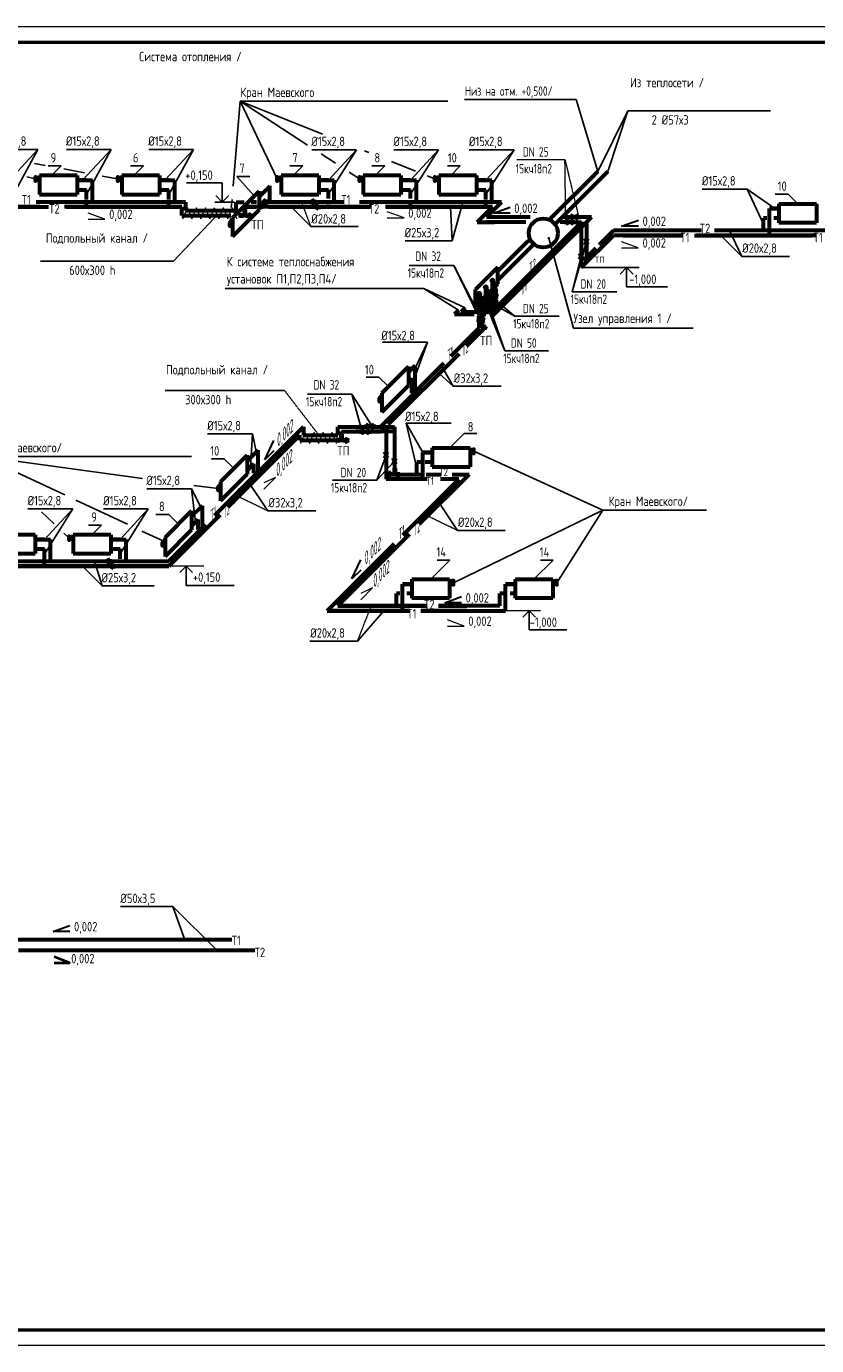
# Model space of a CAD drawing. Header units: millimetres. Extents: x -256102 to 524524, y 9862 to 69256.
# Tile 22 of 33: x 19743 to 44894, y 9862 to 51862. Entities that reach past the tile are written whole.
import ezdxf

# ---------------------------------------------------------------- set-up
doc = ezdxf.new("R2010")
doc.units = ezdxf.units.MM
doc.linetypes.add('ACAD_ISO02W100', pattern=[15, 12, -3])
for name, color, linetype, lineweight in [('30мм', 7, 'Continuous', 30), ('Вспомогательные', 8, 'Continuous', 25), ('Выноски', 250, 'ACAD_ISO02W100', 20), ('Выносные линии', 8, 'Continuous', 25), ('Разм.', 8, 'Continuous', 25), ('Размер', 8, 'Continuous', 25), ('Текст', 7, 'Continuous', 13), ('Формат', 7, 'Continuous', 50)]:
    doc.layers.add(name, color=color, linetype=linetype, lineweight=lineweight)
for name, color, linetype in [('Выносные', 8, 'Continuous'), ('желтые', 2, 'Continuous'), ('Размеры', 8, 'Continuous')]:
    doc.layers.add(name, color=color, linetype=linetype)
doc.styles.add('GOST 2.304', font='CS_Gost2304.shx')
doc.styles.add('Текст', font='cs_gost2304.shx', dxfattribs={"width": 0.8, "height": 3})

msp = doc.modelspace()

# ---------------------------------------------------------------- hatches: boundary and pattern name
at = {"layer": 'Выноски'}
h = msp.add_hatch(color=0, dxfattribs=at)
h.paths.add_polyline_path([(28787.6, 46270.3), (28912.4, 46337.2), (28912.4, 46202.5)])
h.paths.add_polyline_path([(28912.4, 46337.2), (28912.4, 46202.5)], flags=17)
edge = h.paths.add_edge_path()
edge.add_line((28912.4, 46337.2), (28786.7, 46269.8))
h = msp.add_hatch(color=0, dxfattribs=at)
h.paths.add_polyline_path([(26928, 45837), (26803.2, 45770.1), (26803.2, 45904.8)])
h.paths.add_polyline_path([(26803.2, 45770.1), (26803.2, 45904.8)], flags=17)
edge = h.paths.add_edge_path()
edge.add_line((26803.2, 45770.1), (26928.9, 45837.5))
h = msp.add_hatch(color=0, dxfattribs=at)
h.paths.add_polyline_path([(28912.4, 46113), (29037.2, 46179.8), (29037.2, 46045.1)])
h.paths.add_polyline_path([(29037.2, 46179.8), (29037.2, 46045.1)], flags=17)
edge = h.paths.add_edge_path()
edge.add_line((29037.2, 46179.8), (28911.5, 46112.5))
h = msp.add_hatch(color=0, dxfattribs=at)
edge = h.paths.add_edge_path()
edge.add_arc((36366.3, 45124.3), 19.3, 0, 360)
h = msp.add_hatch(color=0, dxfattribs=at)
edge = h.paths.add_edge_path()
edge.add_arc((30756.9, 39116.7), 9.66, 0, 360)
h = msp.add_hatch(color=0, dxfattribs=at)
h.paths.add_polyline_path([(30005.2, 38684.8), (29880.4, 38618), (29880.4, 38752.6)])
h.paths.add_polyline_path([(29880.4, 38618), (29880.4, 38752.6)], flags=17)
edge = h.paths.add_edge_path()
edge.add_line((29880.4, 38618), (30006.1, 38685.3))
h = msp.add_hatch(color=0, dxfattribs=at)
edge = h.paths.add_edge_path()
edge.add_arc((30434.8, 38957.8), 9.66, 0, 360)
h = msp.add_hatch(color=0, dxfattribs=at)
h.paths.add_polyline_path([(31232.1, 37598.4), (31356.9, 37531.6), (31356.9, 37666.3)])
h.paths.add_polyline_path([(31356.9, 37531.6), (31356.9, 37666.3)], flags=17)
edge = h.paths.add_edge_path()
edge.add_line((31356.9, 37531.6), (31231.2, 37598.9))
for points in [[(26357.4, 36916.6), (26507.1, 37147.1), (26507.1, 36985.5)], [(26207.7, 36609.5), (26357.4, 36840), (26357.4, 36678.4)]]:
    msp.add_hatch(color=0, dxfattribs=at).paths.add_polyline_path(points)
h = msp.add_hatch(color=0, dxfattribs=at)
h.paths.add_polyline_path([(22269.7, 34832.7), (22394.5, 34899.6), (22394.5, 34764.9)])
h.paths.add_polyline_path([(22394.5, 34899.6), (22394.5, 34764.9)], flags=17)
edge = h.paths.add_edge_path()
edge.add_line((22394.5, 34899.6), (22268.8, 34832.2))
h = msp.add_hatch(color=0, dxfattribs=at)
h.paths.add_polyline_path([(22394.5, 34675.3), (22519.3, 34742.2), (22519.3, 34607.5)])
h.paths.add_polyline_path([(22519.3, 34742.2), (22519.3, 34607.5)], flags=17)
edge = h.paths.add_edge_path()
edge.add_line((22519.3, 34742.2), (22393.6, 34674.9))

# ---------------------------------------------------------------- linework, layer by layer
at = {"color": 0, "lineweight": 25}
for p, q in [((24406.1, 23840.6), (22733.9, 23840.6)), ((24406.1, 23840.6), (24798.9, 22751)), ((25846, 22407.5), (24406.1, 23840.6))]:
    msp.add_line(p, q, dxfattribs=at)
at = {"layer": '30мм', "color": 2, "lineweight": 40}
msp.add_lwpolyline([(20625.1, 22045.2), (21116.3, 22045.2), (20625.1, 22243.8)], dxfattribs=at)
at = {"layer": 'Вспомогательные', "color": 0, "lineweight": -3}
for p, q in [((37931.4, 47242.4), (38881.8, 49172.7)), ((38248.8, 47242.4), (38881.8, 49172.7)), ((38881.8, 49172.7), (43425.5, 49172.7)), ((18684, 47947.3), (20108, 47947.3)), ((20108, 47947.3), (19212.6, 46973.1)), ((19329.2, 46506.6), (20108, 47947.3)), ((21015.2, 47947.3), (22439.2, 47947.3)), ((22439.2, 47947.3), (21543.8, 46973.1)), ((21660.4, 46507.4), (22439.2, 47947.3)), ((23634.9, 47947.3), (25059, 47947.3)), ((25059, 47947.3), (24163.6, 46973.1)), ((24280.1, 46506), (25059, 47947.3)), ((28824.6, 47936.7), (30248.6, 47936.7)), ((29353.2, 46521.3), (30248.6, 47936.7)), ((30248.6, 47936.7), (29353.2, 46962.5)), ((31436.9, 47936.7), (32861, 47936.7)), ((31965.5, 46522.2), (32861, 47936.7)), ((32861, 47936.7), (31965.5, 46962.5)), ((33839.7, 47936.7), (35263.7, 47936.7)), ((34368.3, 46508.9), (35263.7, 47936.7)), ((35263.7, 47936.7), (34368.3, 46962.5)), ((20437.1, 47418.9), (20845.8, 47418.9)), ((20539.4, 47112.5), (20845.8, 47418.9)), ((23056.9, 47418.9), (23465.6, 47418.9)), ((23159.2, 47112.5), (23465.6, 47418.9)), ((26441.8, 47085.7), (26994.3, 46466.4)), ((26441.8, 47085.7), (26850.5, 47085.7)), ((28129.9, 47418.9), (28538.6, 47418.9)), ((28232.2, 47112.5), (28538.6, 47418.9)), ((30742.3, 47418.9), (31151, 47418.9)), ((30844.6, 47112.5), (31151, 47418.9)), ((33145, 47418.9), (33553.7, 47418.9)), ((33247.3, 47112.5), (33553.7, 47418.9)), ((24837.4, 46879.3), (25978.9, 46879.3)), ((25978.9, 46269.8), (25978.9, 46871)), ((41256.3, 46681.2), (42680.4, 46681.2)), ((43202.7, 45562.1), (42680.4, 46681.2)), ((42680.4, 46681.2), (43560.5, 46058.4)), ((26361.3, 46269.8), (25742.7, 46269.8)), ((25978.9, 46269.8), (25775.9, 46472.8)), ((25978.9, 46269.8), (26181.9, 46472.8)), ((43578.2, 46514.8), (43986.9, 46514.8)), ((44293.3, 46208.4), (43986.9, 46514.8)), ((28800.6, 45486), (28174.1, 46112.5)), ((33297.8, 45031.8), (33238.3, 46112.5)), ((30298.8, 45486), (28800.6, 45486)), ((33297.8, 45031.8), (31799.1, 45031.8)), ((37160.1, 42252.9), (36366.3, 45124.3)), ((42509.1, 44540.4), (41841.1, 45208.4)), ((42509.1, 44540.4), (44030.4, 44540.4)), ((39243, 44181.1), (37402.9, 44181.1)), ((38847.7, 44181.1), (38644.6, 43978.1)), ((38847.7, 44181.1), (38847.7, 43571.7)), ((38847.7, 44181.1), (39050.7, 43978.1)), ((38847.7, 43571.7), (40151.2, 43571.7)), ((40962.3, 42252.9), (37160.1, 42252.9)), ((31080, 41808.6), (32504.1, 41808.6)), ((34969.3, 41530.3), (36363.1, 41530.3)), ((30555.3, 40698.5), (30964, 40698.5)), ((31270.4, 40392.1), (30964, 40698.5)), ((33328.4, 40402.2), (34849.7, 40402.2)), ((31833.8, 39234.4), (33257.9, 39234.4)), ((25511.9, 38887.7), (26936, 38887.7)), ((26936, 38887.7), (26878.4, 37830.2)), ((27119.2, 38024.6), (26936, 38887.7)), ((33217, 38441.6), (33672.2, 38896.8)), ((33672.2, 38896.8), (34080.9, 38896.8)), ((25633, 38088.9), (26041.7, 38088.9)), ((26348, 37782.6), (26041.7, 38088.9)), ((23574.5, 37143.7), (24998.6, 37143.7)), ((25124.7, 36081.7), (24998.6, 37143.7)), ((24998.6, 37143.7), (25298.1, 36555.1)), ((27430.6, 36435), (26804.1, 37376.2)), ((33463.8, 35813.2), (32837.3, 36754.4)), ((19792.1, 36499.1), (21216.2, 36499.1)), ((20320.7, 35056.7), (21216.2, 36499.1)), ((21216.2, 36499.1), (20320.7, 35524.9)), ((22197.9, 36499.1), (23622, 36499.1)), ((22726.5, 35065.4), (23622, 36499.1)), ((23622, 36499.1), (22726.5, 35524.9)), ((23863.8, 36319.8), (24272.5, 36319.8)), ((24578.9, 36013.4), (24272.5, 36319.8)), ((27430.6, 36435), (28951.9, 36435)), ((21724.2, 35981.2), (22132.9, 35981.2)), ((21826.5, 35674.9), (22132.9, 35981.2)), ((33463.8, 35813.2), (34985.2, 35813.2)), ((32610.7, 34257.7), (33223.4, 34870.4)), ((32814.7, 34870.4), (33223.4, 34870.4)), ((35896.7, 34257.7), (36509.5, 34870.4)), ((36100.8, 34870.4), (36509.5, 34870.4)), ((22150.1, 34048.4), (21523.6, 34674.9)), ((23809.5, 34048.4), (22150.1, 34048.4)), ((30281.8, 32287.5), (31119.4, 33257.7)), ((35748.3, 32648.2), (36947, 32648.2)), ((28760.5, 32287.5), (30281.8, 32287.5))]:
    msp.add_line(p, q, dxfattribs=at)
at = {"layer": 'Вспомогательные', "color": 0, "lineweight": 60}
for p, q in [((21360.4, 47112.5), (20160.4, 47112.5)), ((20160.4, 47112.5), (20160.4, 46512.5)), ((21360.4, 47112.5), (21360.4, 46512.5)), ((23980.1, 47112.5), (22780.1, 47112.5)), ((22780.1, 47112.5), (22780.1, 46512.5)), ((23980.1, 47112.5), (23980.1, 46512.5)), ((29053.2, 47112.5), (27853.2, 47112.5)), ((27853.2, 47112.5), (27853.2, 46512.5)), ((29053.2, 47112.5), (29053.2, 46512.5)), ((31665.5, 47112.5), (30465.5, 47112.5)), ((30465.5, 47112.5), (30465.5, 46512.5)), ((31665.5, 47112.5), (31665.5, 46512.5)), ((34068.3, 47112.5), (32868.3, 47112.5)), ((32868.3, 47112.5), (32868.3, 46512.5)), ((34068.3, 47112.5), (34068.3, 46512.5)), ((21360.4, 46962.5), (21660.4, 46962.5)), ((21660.4, 46962.5), (21360.4, 46962.5)), ((21360.4, 46662.5), (21660.4, 46662.5)), ((21660.4, 46962.5), (21850.9, 46962.5)), ((21660.4, 46352.2), (21660.4, 46662.5)), ((21850.9, 46269.8), (21850.9, 46962.5)), ((23980.1, 46962.5), (24280.1, 46962.5)), ((24280.1, 46962.5), (23980.1, 46962.5)), ((23980.1, 46662.5), (24280.1, 46662.5)), ((24280.1, 46962.5), (24470.7, 46962.5)), ((24280.1, 46349.5), (24280.1, 46662.5)), ((24470.7, 46269.8), (24470.7, 46962.5)), ((27359.8, 46649.2), (27147.7, 46437.1)), ((27359.8, 46649.2), (27494.6, 46784)), ((27494.6, 46269.8), (27494.6, 46784)), ((29053.2, 46962.5), (29353.2, 46962.5)), ((29353.2, 46962.5), (29053.2, 46962.5)), ((29053.2, 46662.5), (29353.2, 46662.5)), ((29353.2, 46962.5), (29543.7, 46962.5)), ((29353.2, 46380.1), (29353.2, 46662.5)), ((29543.7, 46269.8), (29543.7, 46962.5)), ((31665.5, 46962.5), (31965.5, 46962.5)), ((31965.5, 46962.5), (31665.5, 46962.5)), ((31665.5, 46662.5), (31965.5, 46662.5)), ((31965.5, 46962.5), (32156.1, 46962.5)), ((31965.5, 46382), (31965.5, 46662.5)), ((32156.1, 46269.8), (32156.1, 46962.5)), ((34068.3, 46962.5), (34368.3, 46962.5)), ((34368.3, 46962.5), (34068.3, 46962.5)), ((34068.3, 46662.5), (34368.3, 46662.5)), ((34368.3, 46962.5), (34558.8, 46962.5)), ((34368.3, 46355.4), (34368.3, 46662.5)), ((34558.8, 46269.8), (34558.8, 46962.5)), ((24812, 46269.8), (20052.1, 46269.8)), ((20160.4, 46512.5), (21360.4, 46512.5)), ((21660.4, 46112.5), (21660.4, 46211.4)), ((22780.1, 46512.5), (23980.1, 46512.5)), ((24280.1, 46112.5), (24280.1, 46209.8)), ((24812, 46269.8), (24812, 45994.8)), ((26299.2, 45771.3), (27147.7, 46619.8)), ((26422.2, 45994.8), (26422.2, 46269.8)), ((26422.2, 46269.8), (26671.2, 46269.8)), ((27064, 46269.8), (26896.9, 46269.8)), ((27147.7, 46619.8), (27147.7, 46019.8)), ((27359.8, 46349.2), (27147.7, 46137.1)), ((27359.8, 46112.5), (27359.8, 46349.2)), ((29830.8, 46269.8), (27424.6, 46269.8)), ((27853.2, 46512.5), (29053.2, 46512.5)), ((34869.4, 46269.8), (30348.6, 46269.8)), ((30465.5, 46512.5), (31665.5, 46512.5)), ((31965.5, 46112.5), (31965.5, 46212.3)), ((32868.3, 46512.5), (34068.3, 46512.5)), ((34368.3, 46112.5), (34368.3, 46209.9)), ((34386.8, 45787.3), (34869.4, 46269.8)), ((43693.3, 46208.4), (44893.3, 46208.4)), ((43693.3, 46208.4), (43693.3, 45608.4)), ((44893.3, 46208.4), (44893.3, 45608.4)), ((20170.1, 46112.5), (13227.7, 46112.5)), ((19329.2, 46112.5), (20447.4, 46112.5)), ((24695.2, 46112.5), (20955, 46112.5)), ((21004.3, 46112.5), (21660.4, 46112.5)), ((21660.4, 46112.5), (24280.1, 46112.5)), ((24280.1, 46112.5), (24695.2, 46112.5)), ((24695.2, 45837.5), (24695.2, 46112.5)), ((24695.2, 45837.5), (26253.6, 45837.5)), ((24812, 46112.5), (24812, 45994.8)), ((24812, 45994.8), (26422.2, 45994.8)), ((26489.1, 45837.5), (26803.2, 45837.5)), ((26588.1, 45764.2), (26588.1, 45910.8)), ((26620.9, 45975), (26767.5, 45975)), ((26694.2, 46112.5), (27052.2, 46112.5)), ((26694.2, 45837.5), (26694.2, 46112.5)), ((30704.4, 46112.5), (26763.3, 46112.5)), ((26835.8, 45707.9), (27147.7, 46019.8)), ((27204, 46112.5), (27276, 46112.5)), ((27456.9, 46112.5), (29353.2, 46112.5)), ((29037.2, 46112.5), (29353.2, 46112.5)), ((29353.2, 46112.5), (29353.2, 46190.7)), ((29353.2, 46112.5), (30689.6, 46112.5)), ((34574, 46112.5), (31174.2, 46112.5)), ((31194.9, 46112.5), (31965.5, 46112.5)), ((31965.5, 46112.5), (34368.3, 46112.5)), ((34091.5, 45629.9), (34574, 46112.5)), ((34368.3, 46112.5), (34574, 46112.5)), ((35781.5, 45787.3), (34386.8, 45787.3)), ((37057.1, 45787.3), (36837.4, 45787.3)), ((37725.7, 45787.3), (37306.7, 45787.3)), ((43393.3, 45208.4), (43393.3, 46058.4)), ((43693.3, 46058.4), (43393.3, 46058.4)), ((43393.3, 46058.4), (43693.3, 46058.4)), ((26299.2, 45771.3), (26299.2, 45171.3)), ((26299.2, 45171.3), (26835.8, 45707.9)), ((34091.5, 45629.9), (34637.4, 45629.9)), ((35636.9, 45629.9), (34389.2, 45629.9)), ((36909.7, 45629.9), (36732.7, 45629.9)), ((37159.2, 45629.9), (37410.9, 45629.9)), ((37365.7, 45585.1), (37498.7, 45585.1)), ((37541, 45585.1), (37570.8, 45585.1)), ((37969.3, 44904.8), (38430.2, 45365.8)), ((41231.3, 45365.8), (38430.2, 45365.8)), ((45480.2, 45365.8), (41641.5, 45365.8)), ((43309.1, 45758.4), (43202.7, 45758.4)), ((43202.7, 45365.8), (43202.7, 45758.4)), ((43693.3, 45758.4), (43533.4, 45758.4)), ((44893.3, 45608.4), (43693.3, 45608.4)), ((37402.9, 44181.1), (38430.2, 45208.4)), ((38190.9, 44969.1), (38430.2, 45208.4)), ((40551.7, 45208.4), (38430.2, 45208.4)), ((38725.6, 45208.4), (40641.4, 45208.4)), ((41004.1, 45208.4), (41151.9, 45208.4)), ((44853.7, 45208.4), (41072.3, 45208.4)), ((41151.9, 45208.4), (44738.2, 45208.4)), ((37541.2, 44476.7), (37863.5, 44799)), ((37549, 44607.5), (37592.5, 44651)), ((34036, 43489), (34745.6, 44198.6)), ((34745.6, 43664.2), (34745.6, 44198.6)), ((34581.4, 43130.7), (34581.4, 43767.2)), ((34581.4, 43767.2), (34691.2, 43422)), ((34036, 42954.6), (34745.6, 43664.2)), ((34036, 42954.6), (34036, 43489)), ((34157.7, 42691.1), (34157.7, 43343.5)), ((34157.7, 43343.5), (34267.5, 42998.3)), ((34369.5, 43126.8), (34369.5, 43555.3)), ((34369.5, 43555.3), (34479.4, 43210.2)), ((34691.2, 43324.4), (34691.2, 43422)), ((34267.5, 42555.4), (34267.5, 42998.3)), ((34369.5, 43026.5), (34369.5, 43029.7)), ((34369.5, 42698.4), (34369.5, 42928.5)), ((34479.4, 43032.2), (34479.4, 43210.2)), ((34479.4, 42931.9), (34479.4, 42935.1)), ((34581.4, 43030.3), (34581.4, 43033.5)), ((34581.4, 42643), (34581.4, 42932.3)), ((34669.5, 43011.4), (34713, 43054.9)), ((34691.2, 43223.6), (34691.2, 43226.8)), ((34691.2, 42910.2), (34691.2, 43126)), ((33364.9, 42698.4), (33992.2, 42698.4)), ((33584, 42769.2), (34072.5, 42769.2)), ((34157.7, 42491.6), (34157.7, 42494.8)), ((34157.7, 42264.9), (34157.7, 42492.8)), ((34328.3, 42698.4), (34369.5, 42698.4)), ((34417.9, 42769.2), (34479.4, 42769.2)), ((34479.4, 42769.2), (34479.4, 42833.9)), ((34245.8, 42278.4), (34289.3, 42321.9)), ((34267.5, 42355.9), (34267.5, 42359.1)), ((34267.5, 42196.3), (34267.5, 42357.1)), ((31058, 40179.7), (31906.5, 41028.2)), ((32118.6, 41064.5), (31906.5, 40852.4)), ((31906.5, 41028.2), (31906.5, 40428.2)), ((32118.6, 40225.9), (32118.6, 41064.5)), ((32118.6, 40471.7), (32118.6, 40764.5)), ((31058, 39579.7), (31906.5, 40428.2)), ((32012.6, 40658.5), (31906.5, 40552.4)), ((32012.6, 40194.9), (32012.6, 40658.5)), ((31058, 40179.7), (31058, 39579.7)), ((32012.6, 39941.3), (32012.6, 40044.7)), ((25731.9, 36291.1), (28558.5, 39117.7)), ((28558.5, 39117.7), (28558.5, 38842.7)), ((29651.1, 39117.7), (30554.1, 39117.7)), ((29651.1, 38842.7), (29651.1, 39117.7)), ((30803.7, 39117.7), (31457.2, 39117.7)), ((28441.7, 38843.5), (26154.9, 36556.7)), ((26157.8, 36559.6), (28441.7, 38843.5)), ((28441.7, 38685.3), (28441.7, 38843.5)), ((28441.7, 38685.3), (29880.4, 38685.3)), ((28558.5, 38842.7), (29651.1, 38842.7)), ((29665.2, 38612), (29665.2, 38758.6)), ((29695.3, 38822.8), (29841.9, 38822.8)), ((29768.6, 38960.3), (30400.1, 38960.3)), ((29768.6, 38685.3), (29768.6, 38960.3)), ((30400.1, 38960.3), (30227, 38960.3)), ((31138.8, 38960.3), (30649.6, 38960.3)), ((30649.6, 38960.3), (31031.6, 38960.3)), ((31457.2, 38960.3), (31239.6, 38960.3)), ((26984.4, 38236.2), (26772.3, 38024.1)), ((26984.4, 38236.2), (27119.2, 38370.9)), ((27119.2, 37678.3), (27119.2, 38370.9)), ((32362, 37441.6), (32362, 38291.6)), ((32662, 38291.6), (32362, 38291.6)), ((32362, 38291.6), (32662, 38291.6)), ((32662, 38441.6), (33862, 38441.6)), ((32662, 38441.6), (32662, 37841.6)), ((33862, 38441.6), (33862, 37841.6)), ((25923.8, 37358.3), (26772.3, 38206.8)), ((26772.3, 38206.8), (26772.3, 37606.8)), ((26984.4, 37936.2), (26772.3, 37724.1)), ((26984.4, 37637.3), (26984.4, 37936.2)), ((32324.7, 37991.6), (32171.5, 37991.6)), ((32171.5, 37598.9), (32171.5, 37991.6)), ((32662, 37991.6), (32435.7, 37991.6)), ((32662, 37841.6), (33862, 37841.6)), ((25923.8, 36758.3), (26772.3, 37606.8)), ((26984.4, 37386.2), (26984.4, 37464.8)), ((32497.3, 37441.6), (31191.9, 37441.6)), ((31395.2, 37441.6), (31191.9, 37441.6)), ((31356.9, 37598.9), (31686.9, 37598.9)), ((31542, 37736.4), (31395.3, 37736.4)), ((31572, 37525.6), (31572, 37672.3)), ((31572, 37598.9), (32312.3, 37598.9)), ((32470.9, 37598.9), (32936.4, 37598.9)), ((33503.3, 37441.6), (32922, 37441.6)), ((33299.5, 37598.9), (33839.2, 37598.9)), ((25923.8, 37358.3), (25923.8, 36758.3)), ((25003.1, 36254.9), (25350, 36601.8)), ((25350, 35909.1), (25350, 36601.8)), ((24154.6, 35589.1), (25003.1, 36437.7)), ((24273.1, 34674.9), (25898.6, 36300.4)), ((25003.1, 36437.7), (25003.1, 35837.7)), ((25215.3, 36167.1), (25003.1, 35954.9)), ((25908.9, 36310.7), (25085, 35486.8)), ((25215.3, 35842.6), (25215.3, 36167.1)), ((24154.6, 34989.1), (25003.1, 35837.7)), ((24273.1, 34832.2), (25448.7, 36007.8)), ((25215.3, 35617.1), (25215.3, 35708.2)), ((20020.7, 35674.9), (18820.7, 35674.9)), ((20020.7, 35674.9), (20020.7, 35074.9)), ((20020.7, 35524.9), (20320.7, 35524.9)), ((20320.7, 35524.9), (20020.7, 35524.9)), ((20320.7, 35524.9), (20020.7, 35524.9)), ((20320.7, 35524.9), (20511.3, 35524.9)), ((20511.3, 34832.2), (20511.3, 35524.9)), ((22426.5, 35674.9), (21226.5, 35674.9)), ((21226.5, 35674.9), (21226.5, 35074.9)), ((22426.5, 35674.9), (22426.5, 35074.9)), ((22426.5, 35524.9), (22726.5, 35524.9)), ((22726.5, 35524.9), (22426.5, 35524.9)), ((22726.5, 35524.9), (22426.5, 35524.9)), ((22726.5, 35524.9), (22917.1, 35524.9)), ((22917.1, 34832.2), (22917.1, 35524.9)), ((24154.6, 35589.1), (24154.6, 34989.1)), ((25085, 35486.8), (24273.1, 34674.9)), ((18820.7, 35074.9), (20020.7, 35074.9)), ((20020.7, 35224.9), (20320.7, 35224.9)), ((20320.7, 34888.5), (20320.7, 35224.9)), ((21226.5, 35074.9), (22426.5, 35074.9)), ((22426.5, 35224.9), (22726.5, 35224.9)), ((22726.5, 34905.9), (22726.5, 35224.9)), ((12073.6, 34832.2), (24273.1, 34832.2)), ((13009.2, 34674.9), (24273.1, 34674.9)), ((20320.7, 34674.9), (16755.4, 34674.9)), ((20320.7, 34674.9), (20320.7, 34776.5)), ((22726.5, 34674.9), (20320.7, 34674.9)), ((22726.5, 34674.9), (22726.5, 34745.1)), ((24273.1, 34674.9), (22726.5, 34674.9)), ((31710.7, 33257.7), (31710.7, 34107.7)), ((32010.7, 34107.7), (31710.7, 34107.7)), ((31710.7, 34107.7), (32010.7, 34107.7)), ((32010.7, 34257.7), (33210.7, 34257.7)), ((32010.7, 34257.7), (32010.7, 33657.7)), ((33210.7, 34257.7), (33210.7, 33657.7)), ((34996.7, 33257.7), (34996.7, 34107.7)), ((35296.7, 34107.7), (34996.7, 34107.7)), ((34996.7, 34107.7), (35296.7, 34107.7)), ((35296.7, 34257.7), (36496.7, 34257.7)), ((35296.7, 34257.7), (35296.7, 33657.7)), ((36496.7, 34257.7), (36496.7, 33657.7)), ((31626.6, 33807.7), (31520.2, 33807.7)), ((31520.2, 33415), (31520.2, 33807.7)), ((32010.7, 33807.7), (31850.9, 33807.7)), ((33210.7, 33657.7), (32010.7, 33657.7)), ((34912.6, 33807.7), (34806.2, 33807.7)), ((34806.2, 33415), (34806.2, 33807.7)), ((35296.7, 33807.7), (35136.9, 33807.7)), ((36496.7, 33657.7), (35296.7, 33657.7)), ((31935.4, 33257.7), (29319.4, 33257.7)), ((31951.2, 33257.7), (29319.4, 33257.7)), ((29319.4, 33257.7), (31945.9, 33257.7)), ((29335.7, 33257.7), (31921.3, 33257.7)), ((32444.8, 33415), (29655.3, 33415)), ((29655.3, 33415), (32478.3, 33415)), ((32300.3, 33257.7), (34996.7, 33257.7)), ((32919.4, 33257.7), (32303.8, 33257.7)), ((33766.1, 33257.7), (32324.9, 33257.7)), ((32342.6, 33257.7), (33766.1, 33257.7)), ((32862.6, 33415), (33766.1, 33415)), ((34806.2, 33415), (32874.9, 33415))]:
    msp.add_line(p, q, dxfattribs=at)
at = {"layer": 'Вспомогательные', "color": 7, "lineweight": 60}
for p, q in [((37931.4, 47242.4), (36385.5, 45704.9)), ((38248.8, 47242.4), (36566, 45559.6)), ((37725.7, 45787.3), (37080.2, 45141.8)), ((37402.9, 45464.5), (34581.4, 42643)), ((37410.9, 45629.9), (34661.7, 42880.6)), ((37410.9, 45629.9), (37365.7, 45584.6)), ((37402.9, 45464.5), (37402.9, 44645.1)), ((37570.8, 45585.1), (37570.8, 45108.3)), ((35686.7, 45006.1), (34745.6, 44065)), ((35772.9, 45092.3), (35605.5, 44924.9)), ((35895.9, 44929.6), (34745.6, 43779.3)), ((37570.8, 44910), (37570.8, 44506.3)), ((37402.9, 44446.8), (37402.9, 44181.1)), ((33712.1, 42897.3), (33584, 42769.2)), ((33493, 42826.4), (33364.9, 42698.4)), ((34157.7, 42264.9), (33256.2, 41363.4)), ((34322.5, 42251.3), (33755.2, 41684)), ((33513.2, 41442), (31254.8, 39183.5)), ((33028.9, 41136.2), (31010.4, 39117.7)), ((31145.5, 39074.2), (31031.6, 38960.3)), ((31191.9, 39117.7), (31191.9, 38313.3)), ((31457.2, 39117.7), (31457.2, 38115.9)), ((31457.2, 38773.7), (31457.2, 38115.9)), ((31191.9, 38115), (31191.9, 37441.6)), ((31457.2, 38170.4), (31457.2, 38115.9)), ((31457.2, 37917.6), (31457.2, 37598.9)), ((31457.2, 37917.6), (31457.2, 37598.9)), ((31457.2, 37917.6), (31457.2, 37598.9)), ((33503.3, 37441.6), (31726.3, 35664.6)), ((33839.2, 37598.9), (32249, 36008.7)), ((31449.1, 35387.4), (29319.4, 33257.7)), ((31935.1, 35694.8), (29655.3, 33415))]:
    msp.add_line(p, q, dxfattribs=at)
msp.add_circle((36194.6, 45283.2), 462.9, dxfattribs=at)
at = {"layer": 'Выноски', "color": 8}
for p, q in [((35356.4, 47621.9), (36883.5, 47621.9)), ((36883.5, 47621.9), (37306.7, 45854.1)), ((36909.7, 45697.7), (36883.5, 47621.9)), ((28800.6, 45486), (28504.3, 46269.8)), ((24424.1, 44387.5), (25798.5, 45837.5)), ((27957.3, 40268.5), (29116.7, 38761)), ((27430.6, 36435), (26480.4, 36895.2)), ((33463.8, 35813.2), (32513.6, 36273.3)), ((25386.4, 34674.9), (24273.1, 34674.9)), ((30281.8, 32287.5), (30719, 33415)), ((36110.1, 33257.7), (34996.7, 33257.7))]:
    msp.add_line(p, q, dxfattribs=at)
for points in [[(28787.6, 46270.3), (28912.4, 46337.2), (28912.4, 46202.5), (28788.5, 46269.8)], [(24727.6, 45736.5), (24870.4, 46089.8)], [(25013.2, 45736.5), (24870.4, 46089.8)], [(25013.2, 45736.5), (25156, 46089.8)], [(25298.8, 45736.5), (25156, 46089.8)], [(25298.8, 45736.5), (25441.6, 46089.8)], [(25584.4, 45736.5), (25441.6, 46089.8)], [(25584.4, 45736.5), (25727.1, 46089.8)], [(25869.9, 45736.5), (25727.1, 46089.8)], [(25869.9, 45736.5), (26012.7, 46089.8)], [(26155.5, 45736.5), (26012.7, 46089.8)], [(26155.5, 45736.5), (26298.3, 46089.8)], [(26441.1, 45736.5), (26298.3, 46089.8)], [(26928, 45837), (26803.2, 45770.1), (26803.2, 45904.8), (26927.1, 45837.5)], [(28912.4, 46113), (29037.2, 46179.8), (29037.2, 46045.1), (28913.3, 46112.5)], [(28474.2, 38584.3), (28617, 38937.7)], [(28759.7, 38584.3), (28617, 38937.7)], [(28759.7, 38584.3), (28902.5, 38937.7)], [(29045.3, 38584.3), (28902.5, 38937.7)], [(29045.3, 38584.3), (29188.1, 38937.7)], [(29330.9, 38584.3), (29188.1, 38937.7)], [(29330.9, 38584.3), (29473.7, 38937.7)], [(29616.5, 38584.3), (29473.7, 38937.7)], [(30005.2, 38684.8), (29880.4, 38618), (29880.4, 38752.6), (30004.3, 38685.3)], [(31232.1, 37598.4), (31356.9, 37531.6), (31356.9, 37666.3), (31233, 37598.9)], [(26357.4, 36916.6), (26507.1, 37147.1), (26507.1, 36985.5), (26357.4, 36916.6)], [(26357.4, 36916.6), (26507.1, 37147.1), (26507.1, 36985.5), (26357.4, 36916.6)], [(26207.7, 36609.5), (26357.4, 36840), (26357.4, 36678.4), (26207.7, 36609.5)], [(26207.7, 36609.5), (26357.4, 36840), (26357.4, 36678.4), (26207.7, 36609.5)], [(22269.7, 34832.7), (22394.5, 34899.6), (22394.5, 34764.9), (22270.6, 34832.2)], [(22394.5, 34675.3), (22519.3, 34742.2), (22519.3, 34607.5), (22395.4, 34674.9)]]:
    msp.add_lwpolyline(points, dxfattribs=at)
for centre, radius in [((36366.3, 45124.3), 19.3), ((30756.9, 39116.7), 9.66), ((30434.8, 38957.8), 9.66)]:
    msp.add_circle(centre, radius, dxfattribs=at)
at = {"layer": 'Выносные', "color": 7, "lineweight": 60}
for p, q in [((28912.4, 46337.2), (28786.7, 46269.8)), ((28912.4, 46202.5), (28787.6, 46270.3)), ((28912.4, 46337.2), (28912.4, 46202.5)), ((26803.2, 45904.8), (26928, 45837)), ((26803.2, 45770.1), (26803.2, 45904.8)), ((26803.2, 45770.1), (26928.9, 45837.5)), ((29037.2, 46179.8), (28911.5, 46112.5)), ((29037.2, 46045.1), (28912.4, 46113)), ((29037.2, 46179.8), (29037.2, 46045.1)), ((37057.1, 45855.1), (37057.1, 45720.4)), ((37306.7, 45719.4), (37057.1, 45855.1)), ((37306.7, 45854.1), (37057.1, 45720.4)), ((37306.7, 45854.1), (37306.7, 45719.4)), ((36909.7, 45697.7), (36909.7, 45563.1)), ((37159.2, 45562.1), (36909.7, 45697.7)), ((37159.2, 45696.8), (36909.7, 45563.1)), ((37626.6, 44910.9), (37517.2, 45108.3)), ((37517.2, 45108.3), (37624.4, 45108.3)), ((37518.9, 44910), (37624.4, 45108.3)), ((37458.8, 44447.7), (37349.3, 44645.1)), ((37349.3, 44645.1), (37456.5, 44645.1)), ((37351, 44446.8), (37456.5, 44645.1)), ((37518.9, 44910), (37626.1, 44910)), ((37646.5, 44539.2), (37646.5, 44625)), ((37351, 44446.8), (37458.3, 44446.8)), ((37484.5, 44420.1), (37541.2, 44519.6)), ((37484.5, 44420.1), (37541.2, 44433.8)), ((37541.2, 44433.8), (37541.2, 44519.6)), ((34653.3, 43088.1), (34729.2, 43362.3)), ((34653.3, 43286.5), (34729.2, 43362.3)), ((34729.2, 43163.9), (34653.3, 43286.5)), ((34331.6, 42890.6), (34407.4, 43164.7)), ((34331.6, 43088.9), (34407.4, 43164.7)), ((34407.4, 42966.4), (34331.6, 43088.9)), ((34331.6, 42890.6), (34407.4, 42966.4)), ((34441.5, 42994.3), (34517.3, 43070.1)), ((34518.8, 42871.8), (34441.5, 42994.3)), ((34443, 42795.9), (34517.3, 43070.1)), ((34443, 42795.9), (34518.8, 42871.8)), ((34543.5, 43092.8), (34619.3, 43168.6)), ((34620.8, 42970.2), (34543.5, 43092.8)), ((34544.9, 42894.4), (34619.3, 43168.6)), ((34544.9, 42894.4), (34620.8, 42970.2)), ((34605, 42824), (34661.7, 42923.5)), ((34653.3, 43088.1), (34729.2, 43163.9)), ((34661.7, 42837.7), (34661.7, 42923.5)), ((34767, 42943.1), (34767, 43028.9)), ((34119.8, 42456.9), (34195.6, 42729.1)), ((34119.8, 42653.2), (34195.6, 42729.1)), ((34195.6, 42532.7), (34119.8, 42653.2)), ((34119.8, 42456.9), (34195.6, 42532.7)), ((34228.8, 42517.5), (34304.6, 42593.3)), ((34305.4, 42393.8), (34228.8, 42517.5)), ((34229.6, 42318), (34304.6, 42593.3)), ((34605, 42824), (34661.7, 42837.7)), ((34227, 42112.9), (34227, 42198.7)), ((34229.6, 42318), (34305.4, 42393.8)), ((34379.2, 42307.9), (34322.5, 42208.4)), ((34379.2, 42307.9), (34322.5, 42294.2)), ((34322.5, 42208.4), (34322.5, 42294.2)), ((30554.1, 39185), (30554.1, 39050.3)), ((30803.7, 39049.4), (30554.1, 39185)), ((30803.7, 39184), (30554.1, 39050.3)), ((30803.7, 39184), (30803.7, 39049.4)), ((29880.4, 38752.6), (30005.2, 38684.8)), ((29880.4, 38618), (29880.4, 38752.6)), ((29880.4, 38618), (30006.1, 38685.3)), ((30400.1, 39027.6), (30400.1, 38893)), ((30649.6, 38892), (30400.1, 39027.6)), ((30649.6, 39026.7), (30400.1, 38893)), ((30649.6, 39026.7), (30649.6, 38892)), ((31249.5, 38115.9), (31140, 38313.3)), ((31140, 38313.3), (31247.2, 38313.3)), ((31141.7, 38115), (31247.2, 38313.3)), ((31141.7, 38115), (31249, 38115)), ((31513, 37918.5), (31403.5, 38115.9)), ((31403.5, 38115.9), (31510.8, 38115.9)), ((31405.3, 37917.6), (31510.8, 38115.9)), ((31405.3, 37917.6), (31512.5, 37917.6)), ((31356.9, 37531.6), (31231.2, 37598.9)), ((31356.9, 37666.3), (31232.1, 37598.4)), ((31356.9, 37531.6), (31356.9, 37666.3)), ((22394.5, 34899.6), (22268.8, 34832.2)), ((22394.5, 34899.6), (22394.5, 34764.9)), ((22394.5, 34764.9), (22269.7, 34832.7)), ((22519.3, 34742.2), (22393.6, 34674.9)), ((22519.3, 34607.5), (22394.5, 34675.3)), ((22519.3, 34742.2), (22519.3, 34607.5))]:
    msp.add_line(p, q, dxfattribs=at)
at = {"layer": 'Выносные', "color": 8, "lineweight": 40}
for p, q in [((28912.4, 46337.2), (28912.4, 46202.5)), ((26803.2, 45770.1), (26803.2, 45904.8)), ((29037.2, 46179.8), (29037.2, 46045.1)), ((37306.7, 45854.1), (37306.7, 45719.4)), ((37159.2, 45696.8), (37159.2, 45562.1)), ((30803.7, 39184), (30803.7, 39049.4)), ((29880.4, 38618), (29880.4, 38752.6)), ((30649.6, 39026.7), (30649.6, 38892)), ((31356.9, 37531.6), (31356.9, 37666.3)), ((22394.5, 34899.6), (22394.5, 34764.9)), ((22519.3, 34742.2), (22519.3, 34607.5))]:
    msp.add_line(p, q, dxfattribs=at)
at = {"layer": 'Выносные', "color": 7, "lineweight": 60}
for points in [[(20161.3, 47005.3), (20036.5, 46938.4), (20036.5, 47073.1), (20160.4, 47005.7)], [(22781, 47005.3), (22656.3, 46938.4), (22656.3, 47073.1), (22780.1, 47005.7)], [(27854.1, 47005.3), (27729.3, 46938.4), (27729.3, 47073.1), (27853.2, 47005.7)], [(30466.4, 47005.3), (30341.6, 46938.4), (30341.6, 47073.1), (30465.5, 47005.7)], [(32869.2, 47005.3), (32744.4, 46938.4), (32744.4, 47073.1), (32868.3, 47005.7)], [(26299.2, 45693.5), (26219.6, 45501.4), (26219.6, 45613.9), (26299.2, 45693.5)], [(31058, 40101.9), (30978.4, 39909.8), (30978.4, 40022.3), (31058, 40101.9)], [(33862.9, 38334.3), (33987.6, 38267.5), (33987.6, 38402.2), (33863.8, 38334.8)], [(25923.8, 37280.5), (25844.2, 37088.4), (25844.2, 37200.9), (25923.8, 37280.5)], [(21227.4, 35567.6), (21102.7, 35500.8), (21102.7, 35635.5), (21226.5, 35568.1)], [(24154.6, 35511.3), (24075.1, 35319.3), (24075.1, 35431.8), (24154.6, 35511.3)], [(33211.6, 34150.4), (33336.3, 34083.6), (33336.3, 34218.2), (33212.5, 34150.9)], [(36497.6, 34150.4), (36622.4, 34083.6), (36622.4, 34218.2), (36498.5, 34150.9)]]:
    msp.add_lwpolyline(points, dxfattribs=at)
at = {"layer": 'Выносные линии'}
for p, q in [((20188.6, 44387.5), (24424.1, 44387.5)), ((33345.9, 44247.6), (31930.3, 44247.6)), ((38532.6, 43412.3), (37117, 43412.3)), ((36699.6, 42631), (35283.9, 42631)), ((24161.9, 40268.5), (27957.3, 40268.5)), ((30104.8, 40152.1), (28689.2, 40152.1)), ((30897.7, 37410.5), (29482.1, 37410.5))]:
    msp.add_line(p, q, dxfattribs=at)
at = {"layer": 'желтые', "color": 7}
for p, q in [((26322.1, 46770.7), (26550.8, 49479.8)), ((26550.8, 49479.8), (33153.7, 49479.8)), ((26550.8, 49479.8), (27729.3, 47005.7)), ((26550.8, 49479.8), (28691.3, 48082.8)), ((26550.8, 49479.8), (29172.5, 48432.6)), ((33687.6, 49532.1), (37238.4, 49532.1)), ((37238.4, 49532.1), (37931.4, 47242.4)), ((30501.9, 47901.5), (30643.1, 47845.1)), ((20004.4, 47493), (20344.5, 47430.5)), ((29120.1, 47803), (29579.6, 47503.1)), ((31361.5, 47558.2), (32123.1, 47253.9)), ((20036.5, 47005.7), (19754.7, 47072.4)), ((20933, 47322.4), (21589.9, 47201.7)), ((22158.8, 47097.1), (22656.3, 47005.7)), ((30019.6, 47215.9), (30341.6, 47005.7)), ((32495.5, 47105.2), (32744.4, 47005.7)), ((26264.8, 46093), (26286.9, 46353.7)), ((33297.8, 45031.8), (33629.3, 46269.8)), ((26219.6, 45557.7), (26235.9, 45750.5)), ((37571.6, 45009.2), (37117, 43412.3)), ((37404, 44546.4), (37117, 43412.3)), ((33345.9, 44247.6), (34267.5, 42456.2)), ((33345.9, 44247.6), (34157.7, 42592)), ((26065.9, 43512.6), (32392, 43512.6)), ((33493, 42826.4), (32392, 43512.6)), ((32392, 43512.6), (33712.1, 42897.3)), ((34369.5, 43029.7), (34969.3, 41530.3)), ((34969.3, 41530.3), (34480.3, 42933.5)), ((35283.9, 42631), (34582.2, 43032)), ((35283.9, 42631), (34691.2, 43129.2)), ((32012.6, 40426.7), (32504.1, 41808.6)), ((32118.6, 40981.6), (32504.1, 41808.6)), ((30104.8, 40152.1), (30434.8, 38957.8)), ((30104.8, 40152.1), (30756.9, 39116.7)), ((31833.8, 39234.4), (32171.5, 37795.2)), ((31833.8, 39234.4), (32362, 38291.6)), ((38086.1, 36460.3), (33987.6, 38334.8)), ((18347.2, 38167.2), (24998.4, 38167.2)), ((20964.8, 36943.8), (18347.2, 38167.2)), ((18347.2, 38167.2), (23440.1, 37472.6)), ((30897.7, 37410.5), (31194.7, 38214.6)), ((30897.7, 37410.5), (31458.3, 38017.2)), ((25076.6, 37249.4), (25844.2, 37144.7)), ((22961.9, 36010.4), (21318.1, 36778.7)), ((20622.5, 36021), (20218.4, 36402.2)), ((33336.3, 34150.9), (38086.1, 36460.3)), ((36622.4, 34150.9), (38086.1, 36460.3)), ((38086.1, 36460.3), (41384.6, 36460.3)), ((21102.7, 35568.1), (20937.9, 35723.5)), ((24114.8, 35471.5), (23421.6, 35795.5)), ((22150.1, 34048.4), (21914.7, 34832.2))]:
    msp.add_line(p, q, dxfattribs=at)
at = {"layer": 'желтые', "color": 7, "lineweight": -3}
for p, q in [((42509.1, 44540.4), (42126.3, 45365.8)), ((33328.4, 40402.2), (32787.8, 40895.1)), ((33328.4, 40402.2), (32951.5, 41058.7))]:
    msp.add_line(p, q, dxfattribs=at)
at = {"layer": 'желтые', "color": 7, "lineweight": 50}
for centre in [(34581.4, 43767.2), (34581.4, 43767.2), (34581.4, 43767.2), (34157.7, 43343.5), (34369.5, 43555.3), (34369.5, 43555.3)]:
    msp.add_circle(centre, 42.7, dxfattribs=at)
at = {"layer": 'Разм.', "color": 0, "lineweight": 60}
for p, q in [((26281.3, 22776.5), (18789, 22776.5)), ((27011.4, 22442.1), (19493.1, 22435.8))]:
    msp.add_line(p, q, dxfattribs=at)
at = {"layer": 'Размер', "color": 2, "lineweight": 30}
for p, q in [((34604.9, 45915.8), (35136.4, 46109.2)), ((35136.4, 45915.8), (34604.9, 45915.8)), ((38688.3, 45502.9), (39219.8, 45696.3)), ((39219.8, 45502.9), (38688.3, 45502.9)), ((27334.3, 38066.4), (27619.8, 38678.7)), ((27619.8, 38351.9), (27334.3, 38066.4)), ((30099, 34269), (30384.5, 34881.3)), ((30384.5, 34554.6), (30099, 34269)), ((33055.7, 33512.5), (33587.2, 33706)), ((33587.2, 33512.5), (33055.7, 33512.5)), ((20593, 23043), (21124.4, 23236.4)), ((21124.4, 23043), (20593, 23043))]:
    msp.add_line(p, q, dxfattribs=at)
at = {"layer": 'Размеры', "ltscale": 0.5}
for p, q in [((24829.8, 34674.9), (24626.7, 34471.9)), ((24829.8, 34674.9), (24829.8, 34065.4)), ((24829.8, 34674.9), (25032.8, 34471.9)), ((24829.8, 34065.4), (26359.4, 34065.4)), ((35748.3, 33257.7), (35545.3, 33054.6)), ((35748.3, 33257.7), (35748.3, 32648.2)), ((35748.3, 33257.7), (35951.3, 33054.6))]:
    msp.add_line(p, q, dxfattribs=at)
at = {"layer": 'Текст'}
for p, q in [((22243.1, 45724.2), (21711.7, 45917.7)), ((31761.5, 45763), (31230, 45956.4)), ((21711.7, 45724.2), (22243.1, 45724.2)), ((31230, 45763), (31761.5, 45763)), ((39219.2, 44812.5), (38687.7, 45005.9)), ((38687.7, 44812.5), (39219.2, 44812.5)), ((27300.5, 37126.4), (27676.3, 37502.2)), ((27676.3, 37502.2), (27300.5, 37327)), ((30383.8, 33609.9), (30759.5, 33985.7)), ((30759.5, 33985.7), (30383.8, 33810.4)), ((33674.1, 32770.3), (33142.7, 32963.7)), ((33142.7, 32770.3), (33674.1, 32770.3))]:
    msp.add_line(p, q, dxfattribs=at)
at = {"layer": 'Формат', "color": 0, "lineweight": 20}
msp.add_line((-10850.2, 51861.7), (78284.1, 51861.7), dxfattribs=at)
at = {"layer": 'Формат', "color": 0}
msp.add_line((-8850.2, 51361.7), (77784.1, 51361.7), dxfattribs=at)
at = {"layer": 'Формат'}
msp.add_line((-8850.2, 10361.7), (77784.1, 10361.7), dxfattribs=at)
at = {"layer": 'Формат', "lineweight": 20}
msp.add_line((78284.1, 9861.7), (-10815.9, 9861.7), dxfattribs=at)

# ---------------------------------------------------------------- texts
at = {"layer": 'желтые', "color": 2, "lineweight": 30, "char_height": 250, "attachment_point": 5, "rotation": 45, "style": 'GOST 2.304'}
for s, insert in [('{\\Q45;Т2}', (35764.7, 44146)), ('{\\Q45;Т1}', (35495.7, 43450.6)), ('{\\Q45;Т1}', (33143.5, 41356.7)), ('{\\Q45;Т2}', (33632.7, 41514.8)), ('{\\Q45;Т1}', (25604, 36269)), ('{\\Q45;Т2}', (26028.1, 36356.6)), ('{\\Q45;Т2}', (32090.4, 35792.5)), ('{\\Q45;Т1}', (31603, 35666.4))]:
    msp.add_mtext(s, dxfattribs=dict(at, insert=insert))
at = {"layer": 'Текст'}
for s, height, style, p in [('Система отопления / ', 300, 'Текст', (23332.6, 50751.3, 437619.8)), ('Из теплосети /', 300, 'Текст', (38958.9, 49923)), ('Кран Маевского', 300, 'Текст', (26554.1, 49614.4)), ('2 %%C57х3', 300, 'Текст', (39643.2, 48734.8)), ('%%C15х2,8', 300, 'Текст', (18672, 48061.2)), ('%%C15х2,8', 300, 'Текст', (21003.2, 48061.2)), ('%%C15х2,8', 300, 'Текст', (23622.9, 48061.2)), ('%%C15х2,8', 300, 'Текст', (28812.6, 48050.6)), ('%%C15х2,8', 300, 'Текст', (31424.9, 48050.6)), ('%%C15х2,8', 300, 'Текст', (33827.7, 48050.6)), ('9', 300, 'Текст', (20515.2, 47527.7)), ('6', 300, 'Текст', (23135, 47527.7)), ('7', 300, 'Текст', (26519.9, 47194.6)), ('7', 300, 'Текст', (28208, 47527.7)), ('8', 300, 'Текст', (30820.4, 47527.7)), ('10', 300, 'Текст', (33156.1, 47527.7)), ('+0,150', 300, 'Текст', (24799.4, 46974.5)), ('%%C15х2,8', 300, 'Текст', (41244.3, 46795.1)), ('10', 300, 'Текст', (43656.3, 46623.7)), ('0,002', 300, 'GOST 2.304', (35271.1, 45921.5)), ('0,002', 300, 'GOST 2.304', (22377.9, 45729.9)), ('%%C20х2,8', 300, 'GOST 2.304', (28810.7, 45584.7)), ('0,002', 300, 'GOST 2.304', (31896.3, 45768.7)), ('0,002', 300, 'GOST 2.304', (39354.5, 45508.6)), ('ТП', 300, 'GOST 2.304', (26906.5, 45399)), ('%%C25х3,2', 300, 'GOST 2.304', (31780.4, 45144.5)), ('Подпольный канал /', 300, 'GOST 2.304', (20363.6, 44972.1)), ('0,002', 300, 'GOST 2.304', (39353.9, 44818.2)), ('%%C20х2,8', 300, 'GOST 2.304', (42523.2, 44653.1)), ('К системе теплоснабжения ', 300, 'GOST 2.304', (26119.8, 44223.8)), ('ТП', 200, 'GOST 2.304', (37838, 44332.7)), (' 600х300 h', 300, 'GOST 2.304', (20949.9, 43948.3)), ('установок П1,П2,П3,П4/', 300, 'GOST 2.304', (26119.8, 43673.8)), ('-1,000', 300, 'Текст', (38930.9, 43661.7)), ('Узел управления 1 /', 300, 'Текст', (37153.6, 42417.7)), ('%%C15х2,8', 300, 'Текст', (31039.6, 41869.9)), ('ТП', 300, 'GOST 2.304', (34185.7, 41708.6)), ('Подпольный канал /', 300, 'GOST 2.304', (24187.1, 40781.8)), ('10', 300, 'Текст', (30516.9, 40779.2)), ('%%C32х3,2', 300, 'GOST 2.304', (33342.5, 40514.9)), (' 300х300 h ', 300, 'GOST 2.304', (24640.2, 39829.3)), ('%%C15х2,8', 300, 'Текст', (31793.4, 39295.7)), ('%%C15х2,8', 300, 'Текст', (25499.9, 39001.6)), ('8', 300, 'Текст', (33788.9, 38965.3)), ('Кран Маевского/', 300, 'Текст', (18350.5, 38301.8)), ('10', 300, 'Текст', (25594.6, 38197.8)), ('ТП', 300, 'GOST 2.304', (29638.3, 38204.6)), ('%%C15х2,8', 300, 'Текст', (23562.5, 37257.6)), ('%%C15х2,8', 300, 'Текст', (19780.1, 36613)), ('%%C15х2,8', 300, 'Текст', (22185.9, 36613)), ('8', 300, 'Текст', (23962.4, 36428.6)), ('%%C32х3,2', 300, 'GOST 2.304', (27444.7, 36547.7)), ('Кран Маевского/', 300, 'Текст', (38276.7, 36595)), ('9', 300, 'Текст', (21808.5, 36090.1)), ('%%C20х2,8', 300, 'GOST 2.304', (33477.9, 35925.8)), ('14', 300, 'Текст', (32795.6, 34979.3)), ('14', 300, 'Текст', (36081.7, 34979.3)), ('%%C25х3,2', 300, 'GOST 2.304', (22131.5, 34161)), ('+0,150', 300, 'Текст', (25042.6, 34177.1)), ('0,002', 300, 'GOST 2.304', (33722, 33518.2)), ('0,002', 300, 'GOST 2.304', (33808.9, 32775.9)), ('-1,000', 300, 'Текст', (35764.3, 32743.5)), ('%%C20х2,8', 300, 'GOST 2.304', (28774.6, 32400.1)), ('%%C50х3,5', 300, 'GOST 2.304', (22733.3, 23949.8)), ('0,002', 300, 'GOST 2.304', (21259.2, 23048.7)), ('Т1', 300, 'GOST 2.304', (26274.3, 22611.8)), ('0,002', 300, 'GOST 2.304', (21169, 22033.6)), ('Т2', 300, 'GOST 2.304', (27004.8, 22231.7))]:
    msp.add_text(s, height=height, dxfattribs=dict(at, style=style)).set_placement(p)
at = {"layer": 'Текст', "width": 0.9}
for s, style, p in [('Низ на отм. +0,500/', 'GOST 2.304', (33702.1, 49652.6)), ('DN 25', 'Текст', (35543.6, 47715.8)), ('15кч18п2', 'Текст', (35317.1, 47181.6)), ('DN 32', 'Текст', (32123.3, 44394.8)), ('15кч18п2', 'Текст', (31879.8, 43860.6)), ('DN 20', 'Текст', (37379.5, 43509.4)), ('15кч18п2', 'Текст', (37066.5, 43025.3)), ('DN 25', 'Текст', (35546.5, 42728.1)), ('15кч18п2', 'Текст', (35233.4, 42243.9)), ('DN 50', 'Текст', (35162.3, 41630.9)), ('15кч18п2', 'Текст', (34918.8, 41143.3)), ('DN 32', 'Текст', (28882.1, 40299.3)), ('15кч18п2', 'Текст', (28638.7, 39765.1)), ('DN 20', 'Текст', (29744.6, 37507.6)), ('15кч18п2', 'Текст', (29431.6, 37023.4))]:
    msp.add_text(s, height=300, dxfattribs=dict(at, style=style)).set_placement(p)
at = {"layer": 'Текст', "color": 2, "style": 'GOST 2.304'}
for s, height, p in [('Т1', 300, (19592.1, 46194.1)), ('Т2', 300, (20466.4, 45902.6)), ('Т1', 300, (29763.6, 46194.1)), ('Т2', 300, (30637.9, 45902.6)), ('Т2', 300, (41173.2, 45280.3)), ('Т1', 300, (40554.4, 44988.7)), ('Т1', 300, (44795.8, 44988.7)), ('Т1', 250, (32471.9, 37264.8)), ('Т2', 250, (32879, 37544.1)), ('Т2', 300, (32401.7, 33307.6)), ('Т1', 300, (31867.5, 33016))]:
    msp.add_text(s, height=height, dxfattribs=at).set_placement(p)
at = {"layer": 'Текст', "style": 'GOST 2.304', "oblique": 45}
for p in [(27731.2, 38450.9), (27705, 37492.4), (30518.8, 34693), (30792.5, 33967.1)]:
    msp.add_text('0,002', height=300, rotation=46, dxfattribs=at).set_placement(p)

doc.saveas('drawing.dxf')
